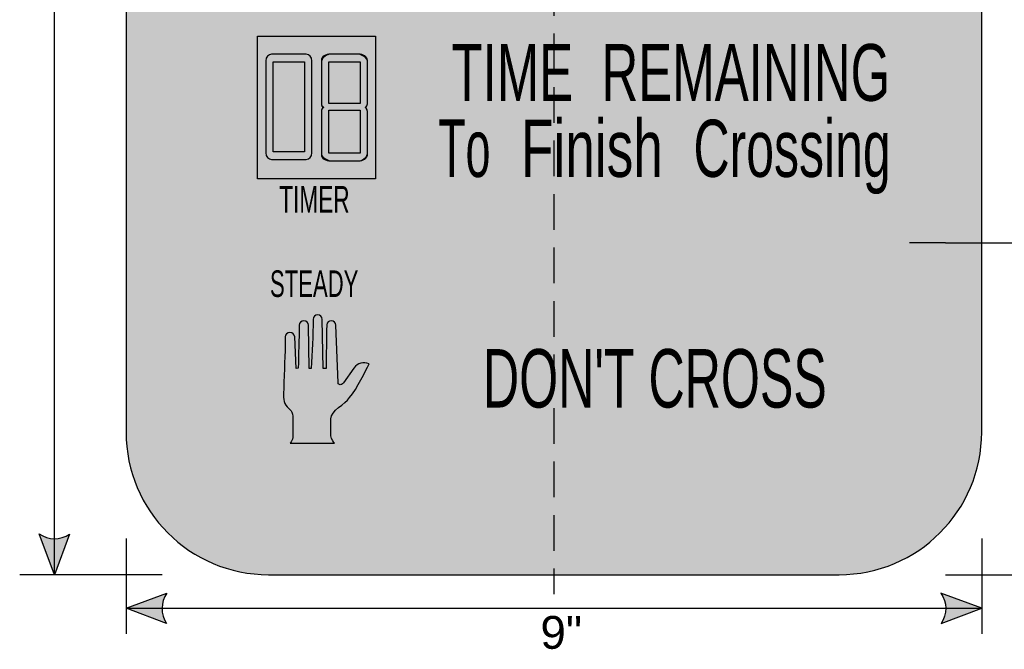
# Model space of a CAD drawing. Header units: feet. Extents: x 1.8 to 23, y 0.1 to 30.7.
# Tile 2 of 2: x 6.4 to 16.7, y 15 to 21.7. Entities that reach past the tile are written whole.
import ezdxf
from ezdxf.enums import TextEntityAlignment as Align

# ---------------------------------------------------------------- set-up
doc = ezdxf.new("R2010")
doc.units = ezdxf.units.FT
doc.header["$MEASUREMENT"] = 0
doc.linetypes.add('DASHED2', pattern=[0.375, 0.25, -0.125])
doc.layers.add('Sign', color=7, linetype='Continuous')
doc.styles.add('ARIAL', font='arial.ttf')
doc.styles.add('FHWA SERIES B2000EX', font='txt')

msp = doc.modelspace()

# ---------------------------------------------------------------- hatches: boundary and pattern name
at = {"true_color": 0xffffff}
h = msp.add_hatch(color=7, dxfattribs=at)
h.dxf.hatch_style = 1
edge = h.paths.add_edge_path()
edge.add_spline(control_points=[(9.435119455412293, 21.2272871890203), (9.435119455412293, 21.26633263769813), (9.41013196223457, 21.29887059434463), (9.375774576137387, 21.29887059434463)], knot_values=[1, 1, 1, 1, 2, 2, 2, 2], degree=3, periodic=0)
edge.add_spline(control_points=[(9.375774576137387, 21.29887059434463), (9.375774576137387, 21.29887059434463), (9.010341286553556, 21.29887059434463), (9.010333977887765, 21.29887059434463)], knot_values=[1.00000000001e-05, 1.00000000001e-05, 1.00000000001e-05, 1.00000000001e-05, 1, 1, 1, 1], degree=3, periodic=0)
edge.add_spline(control_points=[(9.010333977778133, 21.29887059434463), (8.979099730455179, 21.29887059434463), (8.950988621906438, 21.26633263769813), (8.950988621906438, 21.2272871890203)], knot_values=[7, 7, 7, 7, 8, 8, 8, 8], degree=3, periodic=0)
edge.add_spline(control_points=[(8.950988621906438, 21.2272871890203), (8.950988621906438, 21.2272871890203), (8.950988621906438, 20.26092930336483), (8.950988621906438, 20.26090997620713)], knot_values=[6.000009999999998, 6.000009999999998, 6.000009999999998, 6.000009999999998, 7, 7, 7, 7], degree=3, periodic=0)
edge.add_spline(control_points=[(8.950988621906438, 20.26090997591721), (8.950988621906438, 20.22186452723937), (8.979099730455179, 20.19258006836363), (9.010333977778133, 20.19258006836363)], knot_values=[5, 5, 5, 5, 6, 6, 6, 6], degree=3, periodic=0)
edge.add_spline(control_points=[(9.010333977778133, 20.19258006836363), (9.010333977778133, 20.19258006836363), (9.375767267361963, 20.19258006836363), (9.375774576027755, 20.19258006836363)], knot_values=[4.000009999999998, 4.000009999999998, 4.000009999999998, 4.000009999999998, 5, 5, 5, 5], degree=3, periodic=0)
edge.add_spline(control_points=[(9.375774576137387, 20.19258006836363), (9.41013196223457, 20.19258006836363), (9.435119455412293, 20.22186452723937), (9.435119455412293, 20.26090997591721)], knot_values=[3, 3, 3, 3, 4, 4, 4, 4], degree=3, periodic=0)
edge.add_spline(control_points=[(9.435119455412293, 20.26090997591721), (9.435119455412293, 20.26090997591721), (9.435119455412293, 21.22726786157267), (9.435119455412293, 21.22728718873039)], knot_values=[2.000009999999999, 2.000009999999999, 2.000009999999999, 2.000009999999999, 2.999999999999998, 2.999999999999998, 2.999999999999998, 2.999999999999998], degree=3, periodic=0)
h.paths.add_polyline_path([(9.029074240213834, 21.21752570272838), (9.357033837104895, 21.21752570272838), (9.357033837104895, 20.27067146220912), (9.029074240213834, 20.27067146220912)], flags=16)
h = msp.add_hatch(color=7, dxfattribs=at)
h.dxf.hatch_style = 1
h.paths.add_polyline_path([(9.6350189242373, 21.29887059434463, 0.3088313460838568), (9.535068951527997, 21.22572061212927), (9.535126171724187, 20.77955972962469, 0.2096133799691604), (9.556546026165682, 20.73759084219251, 0.2348314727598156), (9.535136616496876, 20.69811909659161), (9.535195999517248, 20.23509410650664, 0.2186804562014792), (9.647444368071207, 20.17631109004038), (9.922373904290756, 20.17631109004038, 0.3196794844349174), (10.01919978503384, 20.24952003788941), (10.01919978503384, 20.69553925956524, 0.1952748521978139), (10.00175582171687, 20.73759084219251, 0.1295413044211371), (10.01909613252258, 20.77531567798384), (10.01919978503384, 21.23704867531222, 0.2427376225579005), (9.910033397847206, 21.29887059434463)])
h.paths.add_polyline_path([(9.944237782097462, 21.21752570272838), (9.944237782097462, 20.77826328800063), (9.613154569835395, 20.77826328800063), (9.613154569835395, 21.21752570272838)], flags=16)
h.paths.add_polyline_path([(9.944237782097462, 20.70993387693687), (9.944237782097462, 20.25765598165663), (9.613154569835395, 20.25765598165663), (9.613154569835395, 20.70993387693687)], flags=16)
h = msp.add_hatch(color=256)
h.dxf.hatch_style = 1
h.paths.add_polyline_path([(9.357033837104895, 21.21752570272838), (9.029074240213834, 21.21752570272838), (9.029074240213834, 20.27067146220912), (9.357033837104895, 20.27067146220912)])
h = msp.add_hatch(color=256)
h.dxf.hatch_style = 1
edge = h.paths.add_edge_path()
edge.add_line((6.88701634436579, 16.25130762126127), (6.726533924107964, 15.8254694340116))
edge.add_line((6.726533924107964, 15.8254694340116), (6.567159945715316, 16.25491159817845))
edge.add_arc((6.729740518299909, 16.4885102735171), 0.2846063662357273, 235.1627615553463, 303.5461345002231)
h = msp.add_hatch(color=256)
h.dxf.hatch_style = 1
edge = h.paths.add_edge_path()
edge.add_line((7.906117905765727, 15.31299943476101), (7.480440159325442, 15.47390693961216))
edge.add_line((7.480440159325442, 15.47390693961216), (7.910041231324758, 15.63285207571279))
edge.add_arc((8.143477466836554, 15.47003835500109), 0.2846063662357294, 145.1055563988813, 213.4889293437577)
h = msp.add_hatch(color=256)
h.dxf.hatch_style = 1
edge = h.paths.add_edge_path()
edge.add_line((16.05476241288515, 15.31300416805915), (16.48044015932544, 15.4739116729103))
edge.add_line((16.48044015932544, 15.4739116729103), (16.05083908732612, 15.63285680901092))
edge.add_arc((15.81740285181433, 15.47004308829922), 0.2846063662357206, -33.48892934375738, 34.89444360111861, ccw=False)
at = {"layer": 'Sign', "true_color": 0xffffff}
h = msp.add_hatch(color=7, dxfattribs=at)
edge = h.paths.add_edge_path(flags=0)
edge.add_spline(control_points=[(8.980440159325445, 27.82546942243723), (8.980440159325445, 27.82546942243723), (14.98044015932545, 27.82546942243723), (14.98044015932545, 27.82546942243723), (15.80831269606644, 27.82546942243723), (16.48044015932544, 27.15334195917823), (16.48044015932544, 26.32546942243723), (16.48044015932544, 26.32546942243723), (16.48044015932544, 17.32546942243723), (16.48044015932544, 17.32546942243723), (16.48044015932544, 16.49759688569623), (15.80831269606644, 15.82546942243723), (14.98044015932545, 15.82546942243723), (14.98044015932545, 15.82546942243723), (8.980440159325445, 15.82546942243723), (8.980440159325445, 15.82546942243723), (8.152567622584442, 15.82546942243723), (7.480440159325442, 16.49759688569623), (7.480440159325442, 17.32546942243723), (7.480440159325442, 17.32546942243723), (7.480440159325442, 26.32546942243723), (7.480440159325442, 26.32546942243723), (7.480440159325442, 27.15334195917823), (8.152567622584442, 27.82546942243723), (8.980440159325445, 27.82546942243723)], knot_values=[0, 0, 0, 0, 1, 1, 1, 2, 2, 2, 3, 3, 3, 4, 4, 4, 5, 5, 5, 6, 6, 6, 7, 7, 7, 8, 8, 8, 8], degree=3, periodic=0)
at = {"layer": 'Sign', "true_color": 0x000000}
h = msp.add_hatch(color=18, dxfattribs=at)
edge = h.paths.add_edge_path(flags=0)
edge.add_spline(control_points=[(9.160440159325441, 27.44546942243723), (9.160440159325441, 27.44546942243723), (14.80044015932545, 27.44546942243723), (14.80044015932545, 27.44546942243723), (15.51792969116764, 27.44546942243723), (16.10044015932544, 26.86295895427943), (16.10044015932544, 26.14546942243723), (16.10044015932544, 26.14546942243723), (16.10044015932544, 17.50546942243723), (16.10044015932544, 17.50546942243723), (16.10044015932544, 16.78797989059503), (15.51792969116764, 16.20546942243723), (14.80044015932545, 16.20546942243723), (14.80044015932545, 16.20546942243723), (9.160440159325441, 16.20546942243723), (9.160440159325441, 16.20546942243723), (8.44295062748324, 16.20546942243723), (7.860440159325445, 16.78797989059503), (7.860440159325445, 17.50546942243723), (7.860440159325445, 17.50546942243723), (7.860440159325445, 26.14546942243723), (7.860440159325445, 26.14546942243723), (7.860440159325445, 26.86295895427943), (8.44295062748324, 27.44546942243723), (9.160440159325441, 27.44546942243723)], knot_values=[0, 0, 0, 0, 1, 1, 1, 2, 2, 2, 3, 3, 3, 4, 4, 4, 5, 5, 5, 6, 6, 6, 7, 7, 7, 8, 8, 8, 8], degree=3, periodic=0)
at = {"layer": 'Sign', "true_color": 0xffffff}
h = msp.add_hatch(color=7, dxfattribs=at)
edge = h.paths.add_edge_path(flags=0)
edge.add_spline(control_points=[(11.98044015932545, 27.06546942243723), (11.98044015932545, 27.06546942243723), (14.62044015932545, 27.06546942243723), (14.62044015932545, 27.06546942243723), (15.22383415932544, 27.06546942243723), (15.72044015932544, 26.56886342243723), (15.72044015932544, 25.96546942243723), (15.72044015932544, 25.96546942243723), (15.72044015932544, 17.68546942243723), (15.72044015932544, 17.68546942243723), (15.72044015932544, 17.08207542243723), (15.22383415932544, 16.58546942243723), (14.62044015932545, 16.58546942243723), (14.62044015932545, 16.58546942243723), (9.340440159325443, 16.58546942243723), (9.340440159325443, 16.58546942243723), (8.737046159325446, 16.58546942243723), (8.240440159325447, 17.08207542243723), (8.240440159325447, 17.68546942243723), (8.240440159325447, 17.68546942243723), (8.240440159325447, 25.96546942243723), (8.240440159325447, 25.96546942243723), (8.240440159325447, 26.56886342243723), (8.737046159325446, 27.06546942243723), (9.340440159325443, 27.06546942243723), (9.340440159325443, 27.06546942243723), (11.98044015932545, 27.06546942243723), (11.98044015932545, 27.06546942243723)], knot_values=[0, 0, 0, 0, 1, 1, 1, 2, 2, 2, 3, 3, 3, 4, 4, 4, 5, 5, 5, 6, 6, 6, 7, 7, 7, 8, 8, 8, 9, 9, 9, 9], degree=3, periodic=0)
at = {"layer": 'Sign', "true_color": 0x000000}
for points in [[(11.30690450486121, 21.6489602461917), (14.63502949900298, 21.6489602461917), (14.63502949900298, 21.60696805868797), (11.30690450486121, 21.60696805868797)], [(8.863532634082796, 21.48759084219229), (10.10353263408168, 21.48759084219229), (10.10353263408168, 19.98759084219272), (8.863532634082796, 19.98759084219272)], [(8.156546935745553, 19.44265692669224), (15.72197660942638, 19.44265692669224), (15.72197660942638, 19.19265692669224), (8.156546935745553, 19.19265692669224)], [(8.860778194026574, 18.64290555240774), (10.10077819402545, 18.64290555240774), (10.10077819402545, 17.14290555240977), (8.860778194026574, 17.14290555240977)]]:
    msp.add_hatch(color=18, dxfattribs=at).paths.add_polyline_path(points, flags=0)
at = {"layer": 'Sign', "true_color": 0xffffff}
h = msp.add_hatch(color=7, dxfattribs=at)
edge = h.paths.add_edge_path(flags=0)
edge.add_spline(control_points=[(9.207478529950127, 17.20943770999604), (9.219972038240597, 17.22455867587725), (9.232466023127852, 17.2427040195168), (9.235589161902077, 17.26992157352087), (9.235589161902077, 17.36669566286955), (9.235589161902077, 17.3697200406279), (9.235589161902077, 17.46347021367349), (9.235589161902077, 17.54814725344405), (9.204354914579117, 17.56326821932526), (9.17624428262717, 17.59048623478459), (9.129392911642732, 17.63282475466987), (9.135639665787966, 17.69330861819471), (9.13876328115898, 17.77193782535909), (9.145010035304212, 17.98967964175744), (9.154380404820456, 18.11972004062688), (9.154380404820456, 18.32536526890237), (9.154380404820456, 18.34955844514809), (9.17624428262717, 18.37072816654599), (9.204354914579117, 18.37072816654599), (9.232466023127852, 18.37072816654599), (9.254329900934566, 18.34955844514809), (9.254329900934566, 18.32536526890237), (9.254329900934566, 18.32536526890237), (9.269947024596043, 17.99270401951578), (9.269947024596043, 17.99270401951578), (9.269947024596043, 17.99270401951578), (9.29181090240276, 17.99572793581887), (9.29181090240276, 17.99572793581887), (9.29493451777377, 18.14391367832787), (9.301181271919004, 18.29814725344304), (9.301181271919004, 18.44935691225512), (9.301181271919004, 18.47355054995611), (9.323045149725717, 18.49471980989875), (9.351156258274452, 18.49471980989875), (9.3792668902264, 18.49471980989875), (9.401130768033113, 18.47355054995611), (9.401130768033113, 18.44935691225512), (9.401130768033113, 18.44935691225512), (9.401130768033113, 18.44633299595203), (9.401130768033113, 18.44633299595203), (9.401130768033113, 18.44633299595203), (9.407377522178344, 17.99270401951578), (9.407377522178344, 17.99270401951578), (9.407377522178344, 17.99270401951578), (9.429241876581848, 17.99270401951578), (9.429241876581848, 17.99270401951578), (9.435488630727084, 18.16508293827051), (9.44798213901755, 18.34048623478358), (9.44798213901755, 18.50984077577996), (9.44798213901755, 18.53705879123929), (9.469846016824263, 18.55822805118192), (9.497957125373, 18.55822805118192), (9.522944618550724, 18.55822805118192), (9.544808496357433, 18.53705879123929), (9.544808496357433, 18.50984077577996), (9.544808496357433, 18.50984077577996), (9.544808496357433, 18.50984077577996), (9.544808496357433, 18.50984077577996), (9.544808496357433, 18.50984077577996), (9.55417886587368, 17.99270401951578), (9.55417886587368, 17.99270401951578), (9.55417886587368, 17.99270401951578), (9.585413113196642, 17.99270401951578), (9.585413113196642, 17.99270401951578), (9.585413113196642, 18.14693759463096), (9.588536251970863, 18.29814725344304), (9.591659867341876, 18.45238129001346), (9.591659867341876, 18.47657492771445), (9.613523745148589, 18.49471980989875), (9.638511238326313, 18.49471980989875), (9.666621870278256, 18.49471980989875), (9.688485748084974, 18.47657492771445), (9.688485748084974, 18.44935691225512), (9.688485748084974, 18.44935691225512), (9.710350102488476, 17.8414943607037), (9.710350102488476, 17.8414943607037), (9.710350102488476, 17.82939731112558), (9.722843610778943, 17.82334901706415), (9.732213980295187, 17.82334901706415), (9.74158434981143, 17.82334901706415), (9.754077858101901, 17.82637339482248), (9.766571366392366, 17.84451827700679), (9.766571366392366, 17.84451827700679), (9.875891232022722, 17.99875231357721), (9.875891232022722, 17.99875231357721), (9.919619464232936, 18.0562117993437), (9.972717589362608, 18.06528447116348), (10.03830969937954, 18.0410908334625), (9.997705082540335, 17.9685103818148), (9.916495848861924, 17.7870587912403), (9.832163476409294, 17.68726032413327), (9.785312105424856, 17.61770378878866), (9.635387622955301, 17.5511716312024), (9.635387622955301, 17.46347021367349), (9.635387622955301, 17.40903464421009), (9.635387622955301, 17.34855078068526), (9.635387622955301, 17.28504253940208), (9.635387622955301, 17.24875231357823), (9.672868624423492, 17.20943770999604), (9.672868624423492, 17.20943770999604), (9.672868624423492, 17.20943770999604), (9.207478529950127, 17.20943770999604), (9.207478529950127, 17.20943770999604)], knot_values=[0, 0, 0, 0, 1, 1, 1, 2, 2, 2, 3, 3, 3, 4, 4, 4, 5, 5, 5, 6, 6, 6, 7, 7, 7, 8, 8, 8, 9, 9, 9, 10, 10, 10, 11, 11, 11, 12, 12, 12, 13, 13, 13, 14, 14, 14, 15, 15, 15, 16, 16, 16, 17, 17, 17, 18, 18, 18, 19, 19, 19, 20, 20, 20, 21, 21, 21, 22, 22, 22, 23, 23, 23, 24, 24, 24, 25, 25, 25, 26, 26, 26, 27, 27, 27, 28, 28, 28, 29, 29, 29, 30, 30, 30, 31, 31, 31, 32, 32, 32, 33, 33, 33, 34, 34, 34, 34], degree=3, periodic=0)

# ---------------------------------------------------------------- linework, layer by layer
at = {"color": 18, "true_color": 0x000000}
msp.add_lwpolyline([(9.535068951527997, 21.22572061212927), (9.535126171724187, 20.77955972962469, 0.2096133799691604), (9.556546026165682, 20.73759084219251, 0.2348314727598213), (9.535136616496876, 20.69811909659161), (9.535195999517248, 20.23509410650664, 0.2186804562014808), (9.64744436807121, 20.17631109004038), (9.922373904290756, 20.17631109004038, 0.3196794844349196), (10.01919978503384, 20.24952003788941), (10.01919978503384, 20.69553925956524, 0.195274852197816), (10.00175582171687, 20.73759084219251, 0.1295413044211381), (10.01909613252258, 20.77531567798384), (10.01919978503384, 21.23704867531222, 0.2427376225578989), (9.910033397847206, 21.29887059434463), (9.6350189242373, 21.29887059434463, 0.3088313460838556)], format="xyb", close=True, dxfattribs=at)
for points in [[(6.88701634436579, 16.25130762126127), (6.726533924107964, 15.8254694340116), (6.567159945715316, 16.25491159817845, 0.307560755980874), (6.88701634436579, 16.25130762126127, 4.141293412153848)], [(7.906117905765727, 15.31299943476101), (7.480440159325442, 15.47390693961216), (7.910041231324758, 15.63285207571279, 0.307560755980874), (7.906117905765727, 15.31299943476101, 4.141293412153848)], [(16.05476241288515, 15.31300416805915), (16.48044015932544, 15.4739116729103), (16.05083908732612, 15.63285680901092, -0.307560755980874), (16.05476241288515, 15.31300416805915, -4.141293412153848)]]:
    msp.add_lwpolyline(points, format="xyb")
at = {"layer": 'Sign', "color": 18, "linetype": 'DASHED2', "lineweight": -3, "ltscale": 1.5, "true_color": 0x000000}
msp.add_line((11.98044015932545, 28.26557358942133), (11.98044015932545, 15.62086780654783), dxfattribs=at)
at = {"layer": 'Sign', "color": 18, "lineweight": -3, "true_color": 0x000000}
for p, q in [((6.726533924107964, 15.8254694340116), (6.726533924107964, 27.8254694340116)), ((16.10022858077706, 19.31635483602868), (17.60022858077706, 19.31635483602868)), ((7.480440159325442, 16.20567777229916), (7.480440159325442, 15.20567777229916)), ((16.48044015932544, 16.20567777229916), (16.48044015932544, 15.20567777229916)), ((7.861950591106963, 15.82546942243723), (6.361950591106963, 15.82546942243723)), ((16.10022858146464, 15.82546942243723), (17.60022858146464, 15.82546942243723)), ((7.480440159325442, 15.47390693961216), (16.48044015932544, 15.4739116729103))]:
    msp.add_line(p, q, dxfattribs=at)
at = {"layer": 'Sign', "color": 7, "lineweight": -3, "true_color": 0xffffff}
msp.add_line((16.10039134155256, 19.31619207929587), (15.7200202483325, 19.31619207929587), dxfattribs=at)
at = {"layer": 'Sign', "color": 18, "lineweight": -3, "true_color": 0x000000}
for points in [[(8.863532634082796, 21.48759084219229), (10.10353263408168, 21.48759084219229), (10.10353263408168, 19.98759084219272), (8.863532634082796, 19.98759084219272)], [(9.029074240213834, 21.21752570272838), (9.357033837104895, 21.21752570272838), (9.357033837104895, 20.27067146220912), (9.029074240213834, 20.27067146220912)], [(9.029074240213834, 21.21752570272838), (9.357033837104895, 21.21752570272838), (9.357033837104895, 20.27067146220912), (9.029074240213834, 20.27067146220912)], [(9.613154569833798, 21.21752570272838), (9.944237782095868, 21.21752570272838), (9.944237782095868, 20.77826328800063), (9.613154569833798, 20.77826328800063)], [(9.613154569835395, 21.21752570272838), (9.944237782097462, 21.21752570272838), (9.944237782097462, 20.77826328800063), (9.613154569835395, 20.77826328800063)], [(9.613154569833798, 20.70993387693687), (9.944237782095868, 20.70993387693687), (9.944237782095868, 20.25765598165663), (9.613154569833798, 20.25765598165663)], [(9.613154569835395, 20.70993387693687), (9.944237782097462, 20.70993387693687), (9.944237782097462, 20.25765598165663), (9.613154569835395, 20.25765598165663)]]:
    msp.add_lwpolyline(points, close=True, dxfattribs=at)
for points, knots in [([(8.980440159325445, 27.82546942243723), (8.980440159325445, 27.82546942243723), (14.98044015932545, 27.82546942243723), (14.98044015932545, 27.82546942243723), (15.80831269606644, 27.82546942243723), (16.48044015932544, 27.15334195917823), (16.48044015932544, 26.32546942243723), (16.48044015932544, 26.32546942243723), (16.48044015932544, 17.32546942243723), (16.48044015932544, 17.32546942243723), (16.48044015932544, 16.49759688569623), (15.80831269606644, 15.82546942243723), (14.98044015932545, 15.82546942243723), (14.98044015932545, 15.82546942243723), (8.980440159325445, 15.82546942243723), (8.980440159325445, 15.82546942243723), (8.152567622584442, 15.82546942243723), (7.480440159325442, 16.49759688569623), (7.480440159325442, 17.32546942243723), (7.480440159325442, 17.32546942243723), (7.480440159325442, 26.32546942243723), (7.480440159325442, 26.32546942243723), (7.480440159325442, 27.15334195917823), (8.152567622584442, 27.82546942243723), (8.980440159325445, 27.82546942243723)], [0, 0, 0, 0, 1, 1, 1, 2, 2, 2, 3, 3, 3, 4, 4, 4, 5, 5, 5, 6, 6, 6, 7, 7, 7, 8, 8, 8, 8]), ([(9.010333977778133, 21.29887059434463), (9.010333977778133, 21.29887059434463), (9.375774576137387, 21.29887059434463), (9.375774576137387, 21.29887059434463), (9.41013196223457, 21.29887059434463), (9.435119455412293, 21.26633263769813), (9.435119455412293, 21.2272871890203), (9.435119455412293, 21.2272871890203), (9.435119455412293, 20.26090997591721), (9.435119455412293, 20.26090997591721), (9.435119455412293, 20.22186452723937), (9.41013196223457, 20.19258006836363), (9.375774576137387, 20.19258006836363), (9.375774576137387, 20.19258006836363), (9.010333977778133, 20.19258006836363), (9.010333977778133, 20.19258006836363), (8.979099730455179, 20.19258006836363), (8.950988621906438, 20.22186452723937), (8.950988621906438, 20.26090997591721), (8.950988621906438, 20.26090997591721), (8.950988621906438, 21.2272871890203), (8.950988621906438, 21.2272871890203), (8.950988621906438, 21.26633263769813), (8.979099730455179, 21.29887059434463), (9.010333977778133, 21.29887059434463)], [0, 0, 0, 0, 1, 1, 1, 2, 2, 2, 3, 3, 3, 4, 4, 4, 5, 5, 5, 6, 6, 6, 7, 7, 7, 8, 8, 8, 8]), ([(9.010333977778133, 21.29887059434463), (9.010333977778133, 21.29887059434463), (9.375774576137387, 21.29887059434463), (9.375774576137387, 21.29887059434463), (9.41013196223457, 21.29887059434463), (9.435119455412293, 21.26633263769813), (9.435119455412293, 21.2272871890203), (9.435119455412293, 21.2272871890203), (9.435119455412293, 20.26090997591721), (9.435119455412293, 20.26090997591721), (9.435119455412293, 20.22186452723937), (9.41013196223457, 20.19258006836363), (9.375774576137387, 20.19258006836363), (9.375774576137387, 20.19258006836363), (9.010333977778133, 20.19258006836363), (9.010333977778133, 20.19258006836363), (8.979099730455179, 20.19258006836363), (8.950988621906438, 20.22186452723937), (8.950988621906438, 20.26090997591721), (8.950988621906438, 20.26090997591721), (8.950988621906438, 21.2272871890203), (8.950988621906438, 21.2272871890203), (8.950988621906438, 21.26633263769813), (8.979099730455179, 21.29887059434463), (9.010333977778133, 21.29887059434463)], [0, 0, 0, 0, 1, 1, 1, 2, 2, 2, 3, 3, 3, 4, 4, 4, 5, 5, 5, 6, 6, 6, 7, 7, 7, 8, 8, 8, 8]), ([(9.6350189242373, 21.29887059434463), (9.6350189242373, 21.29887059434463), (9.92237390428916, 21.29887059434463), (9.92237390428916, 21.29887059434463), (9.975472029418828, 21.29887059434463), (10.01919978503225, 21.26958663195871), (10.01919978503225, 21.23704867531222), (10.01919978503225, 21.23704867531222), (10.01919978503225, 20.77826328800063), (10.01919978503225, 20.77826328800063), (10.01919978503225, 20.76199430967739), (10.0098298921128, 20.74897932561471), (9.997335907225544, 20.7392178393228), (10.0098298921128, 20.72620285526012), (10.01919978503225, 20.71318737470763), (10.01919978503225, 20.69691839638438), (10.01919978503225, 20.69691839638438), (10.01919978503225, 20.23813350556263), (10.01919978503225, 20.23813350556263), (10.01919978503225, 20.20559554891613), (9.975472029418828, 20.17631109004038), (9.92237390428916, 20.17631109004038), (9.92237390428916, 20.17631109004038), (9.6350189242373, 20.17631109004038), (9.6350189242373, 20.17631109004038), (9.578797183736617, 20.17631109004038), (9.5350689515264, 20.20559554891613), (9.5350689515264, 20.23813350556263), (9.5350689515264, 20.23813350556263), (9.5350689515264, 20.69691839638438), (9.5350689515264, 20.69691839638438), (9.5350689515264, 20.71318737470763), (9.544439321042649, 20.72620285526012), (9.560056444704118, 20.7392178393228), (9.544439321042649, 20.74897932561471), (9.5350689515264, 20.76199430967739), (9.5350689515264, 20.77826328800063), (9.5350689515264, 20.77826328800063), (9.5350689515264, 21.23704867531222), (9.5350689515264, 21.23704867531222), (9.5350689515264, 21.26958663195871), (9.578797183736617, 21.29887059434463), (9.6350189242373, 21.29887059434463)], [0, 0, 0, 0, 1, 1, 1, 2, 2, 2, 3, 3, 3, 4, 4, 4, 5, 5, 5, 6, 6, 6, 7, 7, 7, 8, 8, 8, 9, 9, 9, 10, 10, 10, 11, 11, 11, 12, 12, 12, 13, 13, 13, 14, 14, 14, 14]), ([(9.207478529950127, 17.20943770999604), (9.219972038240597, 17.22455867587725), (9.232466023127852, 17.2427040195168), (9.235589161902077, 17.26992157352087), (9.235589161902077, 17.36669566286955), (9.235589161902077, 17.3697200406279), (9.235589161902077, 17.46347021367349), (9.235589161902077, 17.54814725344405), (9.204354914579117, 17.56326821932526), (9.17624428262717, 17.59048623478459), (9.129392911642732, 17.63282475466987), (9.135639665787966, 17.69330861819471), (9.13876328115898, 17.77193782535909), (9.145010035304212, 17.98967964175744), (9.154380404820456, 18.11972004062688), (9.154380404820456, 18.32536526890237), (9.154380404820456, 18.34955844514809), (9.17624428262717, 18.37072816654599), (9.204354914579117, 18.37072816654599), (9.232466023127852, 18.37072816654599), (9.254329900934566, 18.34955844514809), (9.254329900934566, 18.32536526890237), (9.254329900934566, 18.32536526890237), (9.269947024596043, 17.99270401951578), (9.269947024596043, 17.99270401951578), (9.269947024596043, 17.99270401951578), (9.29181090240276, 17.99572793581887), (9.29181090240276, 17.99572793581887), (9.29493451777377, 18.14391367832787), (9.301181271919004, 18.29814725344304), (9.301181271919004, 18.44935691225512), (9.301181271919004, 18.47355054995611), (9.323045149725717, 18.49471980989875), (9.351156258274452, 18.49471980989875), (9.3792668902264, 18.49471980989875), (9.401130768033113, 18.47355054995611), (9.401130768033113, 18.44935691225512), (9.401130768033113, 18.44935691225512), (9.401130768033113, 18.44633299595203), (9.401130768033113, 18.44633299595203), (9.401130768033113, 18.44633299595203), (9.407377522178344, 17.99270401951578), (9.407377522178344, 17.99270401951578), (9.407377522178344, 17.99270401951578), (9.429241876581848, 17.99270401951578), (9.429241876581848, 17.99270401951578), (9.435488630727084, 18.16508293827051), (9.44798213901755, 18.34048623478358), (9.44798213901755, 18.50984077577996), (9.44798213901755, 18.53705879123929), (9.469846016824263, 18.55822805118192), (9.497957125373, 18.55822805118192), (9.522944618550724, 18.55822805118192), (9.544808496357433, 18.53705879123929), (9.544808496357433, 18.50984077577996), (9.544808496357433, 18.50984077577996), (9.544808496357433, 18.50984077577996), (9.544808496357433, 18.50984077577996), (9.544808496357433, 18.50984077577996), (9.55417886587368, 17.99270401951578), (9.55417886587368, 17.99270401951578), (9.55417886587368, 17.99270401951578), (9.585413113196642, 17.99270401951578), (9.585413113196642, 17.99270401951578), (9.585413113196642, 18.14693759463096), (9.588536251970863, 18.29814725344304), (9.591659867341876, 18.45238129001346), (9.591659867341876, 18.47657492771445), (9.613523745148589, 18.49471980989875), (9.638511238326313, 18.49471980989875), (9.666621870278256, 18.49471980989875), (9.688485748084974, 18.47657492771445), (9.688485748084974, 18.44935691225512), (9.688485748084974, 18.44935691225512), (9.710350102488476, 17.8414943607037), (9.710350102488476, 17.8414943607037), (9.710350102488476, 17.82939731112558), (9.722843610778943, 17.82334901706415), (9.732213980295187, 17.82334901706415), (9.74158434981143, 17.82334901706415), (9.754077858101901, 17.82637339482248), (9.766571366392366, 17.84451827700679), (9.766571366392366, 17.84451827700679), (9.875891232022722, 17.99875231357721), (9.875891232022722, 17.99875231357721), (9.919619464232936, 18.0562117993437), (9.972717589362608, 18.06528447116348), (10.03830969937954, 18.0410908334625), (9.997705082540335, 17.9685103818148), (9.916495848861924, 17.7870587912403), (9.832163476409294, 17.68726032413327), (9.785312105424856, 17.61770378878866), (9.635387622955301, 17.5511716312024), (9.635387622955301, 17.46347021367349), (9.635387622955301, 17.40903464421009), (9.635387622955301, 17.34855078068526), (9.635387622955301, 17.28504253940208), (9.635387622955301, 17.24875231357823), (9.672868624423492, 17.20943770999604), (9.672868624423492, 17.20943770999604), (9.672868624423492, 17.20943770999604), (9.207478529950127, 17.20943770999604), (9.207478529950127, 17.20943770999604)], [0, 0, 0, 0, 1, 1, 1, 2, 2, 2, 3, 3, 3, 4, 4, 4, 5, 5, 5, 6, 6, 6, 7, 7, 7, 8, 8, 8, 9, 9, 9, 10, 10, 10, 11, 11, 11, 12, 12, 12, 13, 13, 13, 14, 14, 14, 15, 15, 15, 16, 16, 16, 17, 17, 17, 18, 18, 18, 19, 19, 19, 20, 20, 20, 21, 21, 21, 22, 22, 22, 23, 23, 23, 24, 24, 24, 25, 25, 25, 26, 26, 26, 27, 27, 27, 28, 28, 28, 29, 29, 29, 30, 30, 30, 31, 31, 31, 32, 32, 32, 33, 33, 33, 34, 34, 34, 34])]:
    msp.add_open_spline(points, degree=3, knots=knots, dxfattribs=at)

# ---------------------------------------------------------------- texts
at = {"layer": 'Sign', "color": 18, "true_color": 0x000000}
for s, height, style, p, p2 in [('TIME  REMAINING', 0.5972007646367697, 'FHWA SERIES B2000EX', (10.90377950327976, 20.80771675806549), (15.51862310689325, 20.80771675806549)), ('Finish', 0.6013140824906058, 'FHWA SERIES B2000EX', (11.63528991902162, 20.00823759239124), (13.12695651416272, 20.00823759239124)), ('Crossing', 0.601183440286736, 'FHWA SERIES B2000EX', (13.4490919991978, 20.00823759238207), (15.52409192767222, 20.00823759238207)), ('To', 0.6067688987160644, 'FHWA SERIES B2000EX', (10.76367533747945, 20.00758655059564), (11.31367534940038, 20.00758655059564)), ('TIMER', 0.2809079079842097, 'FHWA SERIES B2000EX', (9.092151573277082, 19.63102464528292), (9.832415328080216, 19.63102464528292)), ('STEADY', 0.2792605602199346, 'FHWA SERIES B2000EX', (8.99444323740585, 18.74587806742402), (9.924617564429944, 18.74587806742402)), ("DON'T CROSS", 0.6147692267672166, 'FHWA SERIES B2000EX', (11.23458679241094, 17.58310738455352), (14.85151380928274, 17.58310738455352)), ('9"', 0.3446143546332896, 'ARIAL', (11.83903067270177, 15.04690947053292), (12.277673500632, 15.04690947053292))]:
    msp.add_text(s, height=height, dxfattribs=dict(at, style=style)).set_placement(p, p2, align=Align.ALIGNED)

doc.saveas('drawing.dxf')
